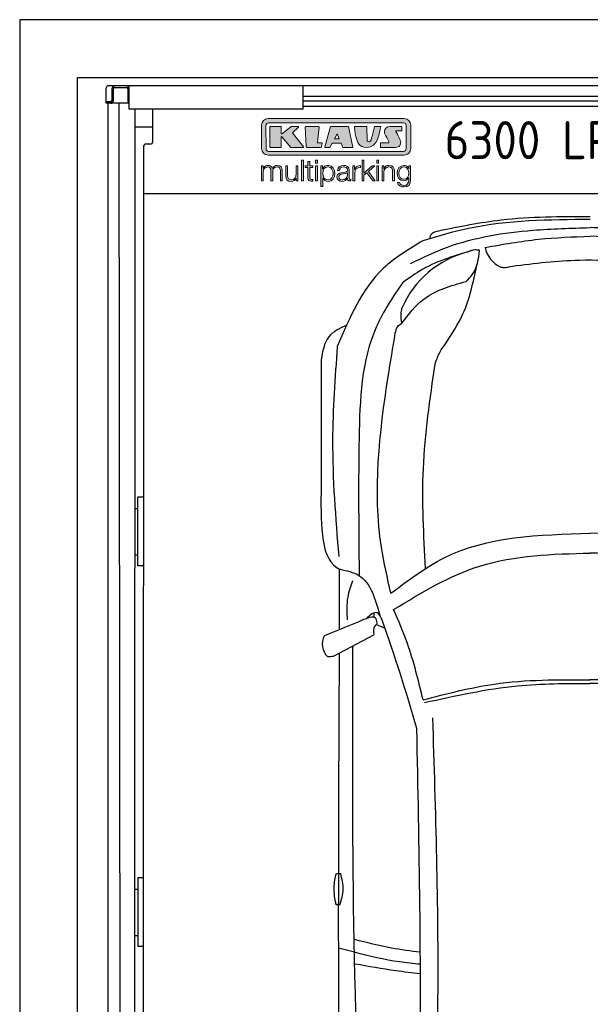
# Model space of a CAD drawing. Header units: millimetres. Extents: x 0 to 9541, y -929 to 5900.
# Tile 2 of 9: x 0 to 1979, y 2486 to 5900. Entities that reach past the tile are written whole.
import ezdxf

# ---------------------------------------------------------------- set-up
doc = ezdxf.new("R2010")
doc.units = ezdxf.units.MM
for name, color, linetype, lineweight in [('car', 10, 'Continuous', 25), ('Gebäude', 7, 'Continuous', 25), ('Logo', 7, 'Continuous', 25), ('Plattform', 7, 'Continuous', 25)]:
    doc.layers.add(name, color=color, linetype=linetype, lineweight=lineweight)
doc.styles.get("Standard").update_dxf_attribs({"font": 'ISOCP.SHX'})

# ---------------------------------------------------------------- blocks, each defined once
blk = doc.blocks.new('Gebäude_GL550_LP270')
at = {"layer": 'Gebäude'}
for p, q in [((6660.2, 6601.3), (-2639.8, 6601.3)), ((-2639.8, 6601.3), (-2639.8, 901.3)), ((-2439.8, 6401.3), (6460.2, 6401.3)), ((-2439.8, 901.3), (-2439.8, 6401.3))]:
    blk.add_line(p, q, dxfattribs=at)
blk = doc.blocks.new('KLAUS')
at = {"layer": 'Logo'}
h = blk.add_hatch(color=8, dxfattribs=at)
h.dxf.hatch_style = 2
edge = h.paths.add_edge_path()
edge.add_spline(control_points=[(3.6, 29.09), (2.88, 29.09), (2.3, 28.51), (2.3, 27.8), (2.3, 27.8), (2.3, 16.11), (2.3, 16.11), (2.3, 15.39), (2.88, 14.81), (3.6, 14.81), (3.6, 14.81), (71.16, 14.81), (71.16, 14.81), (71.88, 14.81), (72.46, 15.39), (72.46, 16.11), (72.46, 16.11), (72.46, 27.8), (72.46, 27.8), (72.46, 28.51), (71.88, 29.09), (71.16, 29.09), (71.16, 29.09), (3.6, 29.09), (3.6, 29.09), (3.6, 29.09), (3.6, 29.09), (3.6, 29.09)], knot_values=[0, 0, 0, 0, 1, 1, 1, 2, 2, 2, 3, 3, 3, 4, 4, 4, 5, 5, 5, 6, 6, 6, 7, 7, 7, 8, 8, 8, 9, 9, 9, 9], degree=3, periodic=0)
edge = h.paths.add_edge_path()
edge.add_spline(control_points=[(3.35, 31.23), (3.35, 31.23), (71.47, 31.23), (71.47, 31.23), (73.26, 31.23), (74.71, 29.77), (74.71, 27.99), (74.71, 27.99), (74.71, 16.17), (74.71, 16.17), (74.71, 14.38), (73.26, 12.93), (71.47, 12.93), (71.47, 12.93), (3.35, 12.93), (3.35, 12.93), (1.56, 12.93), (0.11, 14.38), (0.11, 16.17), (0.11, 16.17), (0.11, 27.99), (0.11, 27.99), (0.11, 29.77), (1.56, 31.23), (3.35, 31.23), (3.35, 31.23), (3.35, 31.23), (3.35, 31.23)], knot_values=[0, 0, 0, 0, 1, 1, 1, 2, 2, 2, 3, 3, 3, 4, 4, 4, 5, 5, 5, 6, 6, 6, 7, 7, 7, 8, 8, 8, 9, 9, 9, 9], degree=3, periodic=0)
h = blk.add_hatch(color=8, dxfattribs=at)
h.dxf.hatch_style = 2
edge = h.paths.add_edge_path()
edge.add_spline(control_points=[(4.5, 27.33), (4.5, 27.33), (9.7, 27.33), (9.7, 27.33), (9.84, 27.33), (9.96, 27.22), (9.96, 27.08), (9.96, 27.08), (9.96, 23.69), (9.96, 23.69), (9.96, 23.69), (9.94, 23.64), (10.04, 23.59), (10.14, 23.53), (10.2, 23.57), (10.2, 23.57), (10.2, 23.57), (10.51, 23.75), (10.51, 23.75), (10.51, 23.75), (14.94, 27.33), (14.94, 27.33), (14.94, 27.33), (18.41, 27.33), (18.41, 27.33), (18.41, 27.33), (18.49, 27.33), (18.56, 27.2), (18.65, 27.04), (18.53, 26.91), (18.53, 26.91), (18.53, 26.91), (15.49, 24.11), (15.49, 24.11), (15.49, 24.11), (21.14, 17.06), (21.14, 17.06), (21.14, 17.06), (21.13, 16.91), (21.13, 16.91), (21.08, 16.84), (20.99, 16.82), (20.99, 16.82), (20.99, 16.82), (14.7, 16.82), (14.7, 16.82), (14.7, 16.82), (10.26, 22.17), (10.26, 22.17), (10.26, 22.17), (10.19, 22.24), (10.08, 22.21), (9.97, 22.18), (9.96, 22.11), (9.96, 22.11), (9.96, 22.11), (9.96, 17.08), (9.96, 17.08), (9.96, 16.94), (9.84, 16.82), (9.7, 16.82), (9.7, 16.82), (4.5, 16.82), (4.5, 16.82), (4.36, 16.82), (4.25, 16.94), (4.25, 17.08), (4.25, 17.08), (4.25, 27.08), (4.25, 27.08), (4.25, 27.22), (4.36, 27.33), (4.5, 27.33), (4.5, 27.33), (4.5, 27.33), (4.5, 27.33)], knot_values=[0, 0, 0, 0, 1, 1, 1, 2, 2, 2, 3, 3, 3, 4, 4, 4, 5, 5, 5, 6, 6, 6, 7, 7, 7, 8, 8, 8, 9, 9, 9, 10, 10, 10, 11, 11, 11, 12, 12, 12, 13, 13, 13, 14, 14, 14, 15, 15, 15, 16, 16, 16, 17, 17, 17, 18, 18, 18, 19, 19, 19, 20, 20, 20, 21, 21, 21, 22, 22, 22, 23, 23, 23, 24, 24, 24, 25, 25, 25, 25], degree=3, periodic=0)
h = blk.add_hatch(color=8, dxfattribs=at)
h.dxf.hatch_style = 2
h.paths.add_polyline_path([(22.42, 17.06), (21.97, 27.15), (22.24, 27.33), (28.55, 27.33), (28.86, 26.97), (28.01, 19.08), (30.26, 19.07), (30.44, 18.95), (30.08, 16.95), (29.49, 16.82), (22.6, 16.82)])
h = blk.add_hatch(color=8, dxfattribs=at)
h.paths.add_polyline_path([(36.52, 21.01), (38.93, 21.01), (37.87, 23.57)])
h.paths.add_polyline_path([(34.52, 27.33), (43.65, 27.33), (45.76, 16.94), (45.57, 16.82), (40.83, 16.82), (39.89, 18.95), (35.42, 18.95), (34.27, 16.82), (31.78, 16.82), (31.66, 17)])
h = blk.add_hatch(color=8, dxfattribs=at)
h.dxf.hatch_style = 2
edge = h.paths.add_edge_path()
edge.add_spline(control_points=[(52.69, 27.32), (52.69, 27.32), (52.88, 20.14), (52.88, 20.14), (53.01, 19.89), (53.2, 19.77), (53.43, 19.71), (53.91, 19.59), (54.43, 19.57), (54.64, 20.03), (55.23, 21.34), (56.27, 25.45), (56.6, 27.33), (56.6, 27.33), (59.77, 27.33), (59.77, 27.33), (58.77, 23.9), (58.56, 16.82), (52.63, 16.76), (48.72, 16.72), (48.01, 19.35), (47.27, 22.24), (46.89, 23.68), (46.54, 27.33), (46.54, 27.33), (46.54, 27.33), (52.69, 27.32), (52.69, 27.32), (52.69, 27.32), (52.69, 27.32), (52.69, 27.32)], knot_values=[0, 0, 0, 0, 1, 1, 1, 2, 2, 2, 3, 3, 3, 4, 4, 4, 5, 5, 5, 6, 6, 6, 7, 7, 7, 8, 8, 8, 9, 9, 9, 10, 10, 10, 10], degree=3, periodic=0)
h = blk.add_hatch(color=8, dxfattribs=at)
h.dxf.hatch_style = 2
edge = h.paths.add_edge_path()
edge.add_spline(control_points=[(64.46, 27.33), (64.46, 27.33), (70.31, 27.33), (70.31, 27.33), (70.31, 26.52), (70.31, 26.02), (70.31, 25.12), (70.31, 25.12), (67.3, 25.12), (67.3, 25.12), (67.24, 25.04), (67.25, 25.11), (67.25, 24.91), (67.25, 24.88), (69.73, 20.38), (69.73, 19.57), (69.73, 16.4), (67.22, 16.81), (65.9, 16.82), (65.9, 16.82), (59.59, 16.82), (59.59, 16.82), (59.59, 17.76), (59.59, 18.23), (59.59, 19.14), (59.59, 19.14), (63.75, 19.14), (63.75, 19.14), (63.82, 19.22), (63.81, 19.11), (63.81, 19.31), (63.81, 20.32), (61.58, 23.06), (61.58, 24.63), (61.58, 26.33), (62.83, 27.34), (64.46, 27.33), (64.46, 27.33), (64.46, 27.33), (64.46, 27.33)], knot_values=[0, 0, 0, 0, 1, 1, 1, 2, 2, 2, 3, 3, 3, 4, 4, 4, 5, 5, 5, 6, 6, 6, 7, 7, 7, 8, 8, 8, 9, 9, 9, 10, 10, 10, 11, 11, 11, 12, 12, 12, 13, 13, 13, 13], degree=3, periodic=0)
h = blk.add_hatch(color=30, dxfattribs=at)
h.dxf.hatch_style = 2
h.paths.add_polyline_path([(20.07, 0), (20.99, 0), (20.99, 10.45), (20.07, 10.45)])
h = blk.add_hatch(color=30, dxfattribs=at)
h.paths.add_polyline_path([(27.1, 0), (28.03, 0), (28.03, 7.55), (27.1, 7.55)])
h.paths.add_polyline_path([(27.1, 8.98), (28.03, 8.98), (28.03, 10.45), (27.1, 10.45)])
h = blk.add_hatch(color=30, dxfattribs=at)
h.dxf.hatch_style = 2
h.paths.add_polyline_path([(50.4, 0), (51.32, 0), (51.32, 2.87), (52.82, 4.11), (55.8, 0), (56.96, 0), (53.52, 4.76), (56.74, 7.55), (55.51, 7.55), (51.32, 3.89), (51.32, 10.45), (50.4, 10.45)])
h = blk.add_hatch(color=30, dxfattribs=at)
h.paths.add_polyline_path([(57.74, 0), (58.66, 0), (58.66, 7.55), (57.74, 7.55)])
h.paths.add_polyline_path([(57.74, 8.98), (58.66, 8.98), (58.66, 10.45), (57.74, 10.45)])
h = blk.add_hatch(color=30, dxfattribs=at)
h.dxf.hatch_style = 2
edge = h.paths.add_edge_path()
edge.add_spline(control_points=[(0, 0), (0, 0), (0.92, 0), (0.92, 0), (0.92, 0), (0.92, 4.22), (0.92, 4.22), (0.94, 5.8), (1.58, 7), (3.18, 7), (4.35, 7), (4.77, 6.15), (4.76, 5.12), (4.76, 5.12), (4.76, 0), (4.76, 0), (4.76, 0), (5.68, 0), (5.68, 0), (5.68, 0), (5.68, 4.27), (5.68, 4.27), (5.68, 5.68), (6.14, 7), (7.73, 7), (9.05, 7), (9.52, 6.32), (9.52, 5.08), (9.52, 5.08), (9.52, 0), (9.52, 0), (9.52, 0), (10.44, 0), (10.44, 0), (10.44, 0), (10.44, 5.12), (10.44, 5.12), (10.44, 6.91), (9.59, 7.77), (7.94, 7.77), (6.94, 7.77), (5.99, 7.29), (5.54, 6.3), (5.26, 7.29), (4.36, 7.77), (3.37, 7.77), (2.17, 7.77), (1.38, 7.19), (0.89, 6.28), (0.89, 6.28), (0.85, 6.28), (0.85, 6.28), (0.85, 6.28), (0.85, 7.55), (0.85, 7.55), (0.85, 7.55), (0, 7.55), (0, 7.55), (0, 7.55), (0, 0), (0, 0), (0, 0), (0, 0), (0, 0)], knot_values=[0, 0, 0, 0, 1, 1, 1, 2, 2, 2, 3, 3, 3, 4, 4, 4, 5, 5, 5, 6, 6, 6, 7, 7, 7, 8, 8, 8, 9, 9, 9, 10, 10, 10, 11, 11, 11, 12, 12, 12, 13, 13, 13, 14, 14, 14, 15, 15, 15, 16, 16, 16, 17, 17, 17, 18, 18, 18, 19, 19, 19, 20, 20, 20, 21, 21, 21, 21], degree=3, periodic=0)
h = blk.add_hatch(color=30, dxfattribs=at)
h.dxf.hatch_style = 2
edge = h.paths.add_edge_path()
edge.add_spline(control_points=[(18.31, 7.55), (18.31, 7.55), (17.39, 7.55), (17.39, 7.55), (17.39, 7.55), (17.39, 3.59), (17.39, 3.59), (17.39, 2.05), (16.7, 0.56), (15.12, 0.56), (13.66, 0.56), (13.15, 1.27), (13.1, 2.64), (13.1, 2.64), (13.1, 7.55), (13.1, 7.55), (13.1, 7.55), (12.18, 7.55), (12.18, 7.55), (12.18, 7.55), (12.18, 2.65), (12.18, 2.65), (12.18, 0.89), (12.93, -0.22), (14.83, -0.22), (15.96, -0.22), (16.95, 0.35), (17.44, 1.36), (17.44, 1.36), (17.47, 1.36), (17.47, 1.36), (17.47, 1.36), (17.47, 0), (17.47, 0), (17.47, 0), (18.31, 0), (18.31, 0), (18.31, 0), (18.31, 7.55), (18.31, 7.55), (18.31, 7.55), (18.31, 7.55), (18.31, 7.55)], knot_values=[0, 0, 0, 0, 1, 1, 1, 2, 2, 2, 3, 3, 3, 4, 4, 4, 5, 5, 5, 6, 6, 6, 7, 7, 7, 8, 8, 8, 9, 9, 9, 10, 10, 10, 11, 11, 11, 12, 12, 12, 13, 13, 13, 14, 14, 14, 14], degree=3, periodic=0)
h = blk.add_hatch(color=30, dxfattribs=at)
h.dxf.hatch_style = 2
edge = h.paths.add_edge_path()
edge.add_spline(control_points=[(24.22, 9.82), (24.22, 9.82), (23.3, 9.82), (23.3, 9.82), (23.3, 9.82), (23.3, 7.55), (23.3, 7.55), (23.3, 7.55), (21.98, 7.55), (21.98, 7.55), (21.98, 7.55), (21.98, 6.78), (21.98, 6.78), (21.98, 6.78), (23.3, 6.78), (23.3, 6.78), (23.3, 6.78), (23.3, 1.61), (23.3, 1.61), (23.28, 0.32), (23.71, -0.09), (24.94, -0.09), (25.22, -0.09), (25.48, -0.06), (25.76, -0.06), (25.76, -0.06), (25.76, 0.73), (25.76, 0.73), (25.5, 0.7), (25.23, 0.69), (24.97, 0.69), (24.31, 0.73), (24.22, 1.08), (24.22, 1.68), (24.22, 1.68), (24.22, 6.78), (24.22, 6.78), (24.22, 6.78), (25.76, 6.78), (25.76, 6.78), (25.76, 6.78), (25.76, 7.55), (25.76, 7.55), (25.76, 7.55), (24.22, 7.55), (24.22, 7.55), (24.22, 7.55), (24.22, 9.82), (24.22, 9.82), (24.22, 9.82), (24.22, 9.82), (24.22, 9.82)], knot_values=[0, 0, 0, 0, 1, 1, 1, 2, 2, 2, 3, 3, 3, 4, 4, 4, 5, 5, 5, 6, 6, 6, 7, 7, 7, 8, 8, 8, 9, 9, 9, 10, 10, 10, 11, 11, 11, 12, 12, 12, 13, 13, 13, 14, 14, 14, 15, 15, 15, 16, 16, 16, 17, 17, 17, 17], degree=3, periodic=0)
h = blk.add_hatch(color=30, dxfattribs=at)
edge = h.paths.add_edge_path()
edge.add_spline(control_points=[(35.84, 3.78), (35.84, 2.21), (35.12, 0.56), (33.37, 0.56), (31.4, 0.56), (30.72, 2.21), (30.72, 3.78), (30.72, 5.49), (31.33, 7), (33.37, 7), (35.12, 7), (35.84, 5.34), (35.84, 3.78), (35.84, 3.78), (35.84, 3.78), (35.84, 3.78)], knot_values=[0, 0, 0, 0, 1, 1, 1, 2, 2, 2, 3, 3, 3, 4, 4, 4, 5, 5, 5, 5], degree=3, periodic=0)
edge = h.paths.add_edge_path()
edge.add_spline(control_points=[(29.79, -2.8), (29.79, -2.8), (30.72, -2.8), (30.72, -2.8), (30.72, -2.8), (30.72, 1.43), (30.72, 1.43), (30.72, 1.43), (30.74, 1.43), (30.74, 1.43), (31.14, 0.35), (32.24, -0.22), (33.37, -0.22), (35.66, -0.22), (36.76, 1.64), (36.76, 3.78), (36.76, 5.91), (35.66, 7.77), (33.37, 7.77), (32.15, 7.77), (31.1, 7.14), (30.67, 6.12), (30.67, 6.12), (30.64, 6.12), (30.64, 6.12), (30.64, 6.12), (30.64, 7.55), (30.64, 7.55), (30.64, 7.55), (29.79, 7.55), (29.79, 7.55), (29.79, 7.55), (29.79, -2.8), (29.79, -2.8), (29.79, -2.8), (29.79, -2.8), (29.79, -2.8)], knot_values=[0, 0, 0, 0, 1, 1, 1, 2, 2, 2, 3, 3, 3, 4, 4, 4, 5, 5, 5, 6, 6, 6, 7, 7, 7, 8, 8, 8, 9, 9, 9, 10, 10, 10, 11, 11, 11, 12, 12, 12, 12], degree=3, periodic=0)
h = blk.add_hatch(color=30, dxfattribs=at)
edge = h.paths.add_edge_path()
edge.add_spline(control_points=[(43.03, 2.93), (43.04, 1.45), (41.8, 0.56), (40.39, 0.56), (39.53, 0.56), (38.71, 1.13), (38.71, 2.05), (38.71, 3.53), (40.66, 3.51), (42.22, 3.79), (42.47, 3.84), (42.88, 3.91), (43, 4.13), (43, 4.13), (43.03, 4.13), (43.03, 4.13), (43.03, 4.13), (43.03, 2.93), (43.03, 2.93), (43.03, 2.93), (43.03, 2.93), (43.03, 2.93)], knot_values=[0, 0, 0, 0, 1, 1, 1, 2, 2, 2, 3, 3, 3, 4, 4, 4, 5, 5, 5, 6, 6, 6, 7, 7, 7, 7], degree=3, periodic=0)
edge = h.paths.add_edge_path()
edge.add_spline(control_points=[(39.03, 5.24), (39.06, 6.47), (39.91, 7), (41.05, 7), (42.14, 7), (43.03, 6.69), (43.03, 5.45), (43.03, 4.61), (42.6, 4.51), (41.84, 4.42), (39.85, 4.19), (37.79, 4.11), (37.79, 1.99), (37.79, 0.47), (38.93, -0.22), (40.32, -0.22), (41.77, -0.22), (42.43, 0.34), (43.07, 1.32), (43.07, 1.32), (43.1, 1.32), (43.1, 1.32), (43.1, 0.53), (43.25, 0), (44.19, 0), (44.43, 0), (44.58, 0.01), (44.79, 0.06), (44.79, 0.06), (44.79, 0.83), (44.79, 0.83), (44.71, 0.81), (44.6, 0.78), (44.49, 0.78), (44.13, 0.78), (43.95, 0.98), (43.95, 1.33), (43.95, 1.33), (43.95, 5.34), (43.95, 5.34), (43.95, 7.36), (42.5, 7.77), (41.17, 7.77), (39.44, 7.77), (38.2, 7.01), (38.11, 5.24), (38.11, 5.24), (39.03, 5.24), (39.03, 5.24), (39.03, 5.24), (39.03, 5.24), (39.03, 5.24)], knot_values=[0, 0, 0, 0, 1, 1, 1, 2, 2, 2, 3, 3, 3, 4, 4, 4, 5, 5, 5, 6, 6, 6, 7, 7, 7, 8, 8, 8, 9, 9, 9, 10, 10, 10, 11, 11, 11, 12, 12, 12, 13, 13, 13, 14, 14, 14, 15, 15, 15, 16, 16, 16, 17, 17, 17, 17], degree=3, periodic=0)
h = blk.add_hatch(color=30, dxfattribs=at)
h.dxf.hatch_style = 2
edge = h.paths.add_edge_path()
edge.add_spline(control_points=[(45.79, 0), (45.79, 0), (46.71, 0), (46.71, 0), (46.71, 0), (46.71, 4.03), (46.71, 4.03), (46.71, 5.59), (47.85, 6.82), (49.52, 6.73), (49.52, 6.73), (49.52, 7.66), (49.52, 7.66), (48.16, 7.72), (47.14, 7), (46.67, 5.78), (46.67, 5.78), (46.64, 5.78), (46.64, 5.78), (46.64, 5.78), (46.64, 7.55), (46.64, 7.55), (46.64, 7.55), (45.79, 7.55), (45.79, 7.55), (45.79, 7.55), (45.79, 0), (45.79, 0), (45.79, 0), (45.79, 0), (45.79, 0)], knot_values=[0, 0, 0, 0, 1, 1, 1, 2, 2, 2, 3, 3, 3, 4, 4, 4, 5, 5, 5, 6, 6, 6, 7, 7, 7, 8, 8, 8, 9, 9, 9, 10, 10, 10, 10], degree=3, periodic=0)
h = blk.add_hatch(color=30, dxfattribs=at)
h.dxf.hatch_style = 2
edge = h.paths.add_edge_path()
edge.add_spline(control_points=[(60.41, 0), (60.41, 0), (61.33, 0), (61.33, 0), (61.33, 0), (61.33, 4.41), (61.33, 4.41), (61.36, 5.89), (62.24, 7), (63.7, 7), (65.2, 7), (65.62, 6.02), (65.62, 4.71), (65.62, 4.71), (65.62, 0), (65.62, 0), (65.62, 0), (66.54, 0), (66.54, 0), (66.54, 0), (66.54, 4.86), (66.54, 4.86), (66.54, 6.66), (65.9, 7.77), (63.78, 7.77), (62.71, 7.77), (61.7, 7.16), (61.36, 6.25), (61.36, 6.25), (61.33, 6.25), (61.33, 6.25), (61.33, 6.25), (61.33, 7.55), (61.33, 7.55), (61.33, 7.55), (60.41, 7.55), (60.41, 7.55), (60.41, 7.55), (60.41, 0), (60.41, 0), (60.41, 0), (60.41, 0), (60.41, 0)], knot_values=[0, 0, 0, 0, 1, 1, 1, 2, 2, 2, 3, 3, 3, 4, 4, 4, 5, 5, 5, 6, 6, 6, 7, 7, 7, 8, 8, 8, 9, 9, 9, 10, 10, 10, 11, 11, 11, 12, 12, 12, 13, 13, 13, 14, 14, 14, 14], degree=3, periodic=0)
h = blk.add_hatch(color=30, dxfattribs=at)
edge = h.paths.add_edge_path()
edge.add_spline(control_points=[(71.32, 0.86), (69.62, 0.86), (68.83, 2.34), (68.83, 3.86), (68.83, 5.43), (69.56, 7), (71.32, 7), (73.06, 7), (73.75, 5.34), (73.75, 3.86), (73.75, 2.33), (72.91, 0.86), (71.32, 0.86), (71.32, 0.86), (71.32, 0.86), (71.32, 0.86)], knot_values=[0, 0, 0, 0, 1, 1, 1, 2, 2, 2, 3, 3, 3, 4, 4, 4, 5, 5, 5, 5], degree=3, periodic=0)
edge = h.paths.add_edge_path()
edge.add_spline(control_points=[(74.67, 7.55), (74.67, 7.55), (73.75, 7.55), (73.75, 7.55), (73.75, 7.55), (73.75, 6.25), (73.75, 6.25), (73.75, 6.25), (73.72, 6.25), (73.72, 6.25), (73.35, 7.09), (72.41, 7.77), (71.32, 7.77), (69.13, 7.77), (67.9, 6.05), (67.9, 3.97), (67.9, 1.82), (68.9, 0.09), (71.32, 0.09), (72.4, 0.09), (73.29, 0.72), (73.72, 1.64), (73.72, 1.64), (73.75, 1.64), (73.75, 1.64), (73.75, 1.64), (73.75, 0.61), (73.75, 0.61), (73.75, -1.23), (73.01, -2.24), (71.32, -2.24), (70.29, -2.24), (69.31, -1.85), (69.1, -0.73), (69.1, -0.73), (68.18, -0.73), (68.18, -0.73), (68.31, -2.34), (69.81, -3.02), (71.32, -3.02), (73.79, -3.02), (74.65, -1.64), (74.67, 0.61), (74.67, 0.61), (74.67, 7.55), (74.67, 7.55), (74.67, 7.55), (74.67, 7.55), (74.67, 7.55)], knot_values=[0, 0, 0, 0, 1, 1, 1, 2, 2, 2, 3, 3, 3, 4, 4, 4, 5, 5, 5, 6, 6, 6, 7, 7, 7, 8, 8, 8, 9, 9, 9, 10, 10, 10, 11, 11, 11, 12, 12, 12, 13, 13, 13, 14, 14, 14, 15, 15, 15, 16, 16, 16, 16], degree=3, periodic=0)
at = {"layer": 'Logo', "lineweight": 0}
for points in [[(22.42, 17.06), (21.97, 27.15), (22.24, 27.33), (28.55, 27.33), (28.86, 26.97), (28.01, 19.08), (30.26, 19.07), (30.44, 18.95), (30.08, 16.95), (29.49, 16.82), (22.6, 16.82), (22.42, 17.06), (22.42, 17.06)], [(34.52, 27.33), (43.65, 27.33), (45.76, 16.94), (45.57, 16.82), (40.83, 16.82), (39.89, 18.95), (35.42, 18.95), (34.27, 16.82), (31.78, 16.82), (31.66, 17), (34.52, 27.33), (34.52, 27.33)], [(36.52, 21.01), (38.93, 21.01), (37.87, 23.57), (36.52, 21.01), (36.52, 21.01)], [(20.07, 0), (20.99, 0), (20.99, 10.45), (20.07, 10.45), (20.07, 0), (20.07, 0)], [(27.1, 8.98), (28.03, 8.98), (28.03, 10.45), (27.1, 10.45), (27.1, 8.98), (27.1, 8.98)], [(50.4, 0), (51.32, 0), (51.32, 2.87), (52.82, 4.11), (55.8, 0), (56.96, 0), (53.52, 4.76), (56.74, 7.55), (55.51, 7.55), (51.32, 3.89), (51.32, 10.45), (50.4, 10.45), (50.4, 0), (50.4, 0)], [(57.74, 8.98), (58.66, 8.98), (58.66, 10.45), (57.74, 10.45), (57.74, 8.98), (57.74, 8.98)], [(27.1, 0), (28.03, 0), (28.03, 7.55), (27.1, 7.55), (27.1, 0), (27.1, 0)], [(57.74, 0), (58.66, 0), (58.66, 7.55), (57.74, 7.55), (57.74, 0), (57.74, 0)]]:
    blk.add_lwpolyline(points, dxfattribs=at)
for points, knots in [([(3.35, 31.23), (3.35, 31.23), (71.47, 31.23), (71.47, 31.23), (73.26, 31.23), (74.71, 29.77), (74.71, 27.99), (74.71, 27.99), (74.71, 16.17), (74.71, 16.17), (74.71, 14.38), (73.26, 12.93), (71.47, 12.93), (71.47, 12.93), (3.35, 12.93), (3.35, 12.93), (1.56, 12.93), (0.11, 14.38), (0.11, 16.17), (0.11, 16.17), (0.11, 27.99), (0.11, 27.99), (0.11, 29.77), (1.56, 31.23), (3.35, 31.23), (3.35, 31.23), (3.35, 31.23), (3.35, 31.23)], [0, 0, 0, 0, 1, 1, 1, 2, 2, 2, 3, 3, 3, 4, 4, 4, 5, 5, 5, 6, 6, 6, 7, 7, 7, 8, 8, 8, 9, 9, 9, 9]), ([(3.6, 29.09), (2.88, 29.09), (2.3, 28.51), (2.3, 27.8), (2.3, 27.8), (2.3, 16.11), (2.3, 16.11), (2.3, 15.39), (2.88, 14.81), (3.6, 14.81), (3.6, 14.81), (71.16, 14.81), (71.16, 14.81), (71.88, 14.81), (72.46, 15.39), (72.46, 16.11), (72.46, 16.11), (72.46, 27.8), (72.46, 27.8), (72.46, 28.51), (71.88, 29.09), (71.16, 29.09), (71.16, 29.09), (3.6, 29.09), (3.6, 29.09), (3.6, 29.09), (3.6, 29.09), (3.6, 29.09)], [0, 0, 0, 0, 1, 1, 1, 2, 2, 2, 3, 3, 3, 4, 4, 4, 5, 5, 5, 6, 6, 6, 7, 7, 7, 8, 8, 8, 9, 9, 9, 9]), ([(4.5, 27.33), (4.5, 27.33), (9.7, 27.33), (9.7, 27.33), (9.84, 27.33), (9.96, 27.22), (9.96, 27.08), (9.96, 27.08), (9.96, 23.69), (9.96, 23.69), (9.96, 23.69), (9.94, 23.64), (10.04, 23.59), (10.14, 23.53), (10.2, 23.57), (10.2, 23.57), (10.2, 23.57), (10.51, 23.75), (10.51, 23.75), (10.51, 23.75), (14.94, 27.33), (14.94, 27.33), (14.94, 27.33), (18.41, 27.33), (18.41, 27.33), (18.41, 27.33), (18.49, 27.33), (18.56, 27.2), (18.65, 27.04), (18.53, 26.91), (18.53, 26.91), (18.53, 26.91), (15.49, 24.11), (15.49, 24.11), (15.49, 24.11), (21.14, 17.06), (21.14, 17.06), (21.14, 17.06), (21.13, 16.91), (21.13, 16.91), (21.08, 16.84), (20.99, 16.82), (20.99, 16.82), (20.99, 16.82), (14.7, 16.82), (14.7, 16.82), (14.7, 16.82), (10.26, 22.17), (10.26, 22.17), (10.26, 22.17), (10.19, 22.24), (10.08, 22.21), (9.97, 22.18), (9.96, 22.11), (9.96, 22.11), (9.96, 22.11), (9.96, 17.08), (9.96, 17.08), (9.96, 16.94), (9.84, 16.82), (9.7, 16.82), (9.7, 16.82), (4.5, 16.82), (4.5, 16.82), (4.36, 16.82), (4.25, 16.94), (4.25, 17.08), (4.25, 17.08), (4.25, 27.08), (4.25, 27.08), (4.25, 27.22), (4.36, 27.33), (4.5, 27.33), (4.5, 27.33), (4.5, 27.33), (4.5, 27.33)], [0, 0, 0, 0, 1, 1, 1, 2, 2, 2, 3, 3, 3, 4, 4, 4, 5, 5, 5, 6, 6, 6, 7, 7, 7, 8, 8, 8, 9, 9, 9, 10, 10, 10, 11, 11, 11, 12, 12, 12, 13, 13, 13, 14, 14, 14, 15, 15, 15, 16, 16, 16, 17, 17, 17, 18, 18, 18, 19, 19, 19, 20, 20, 20, 21, 21, 21, 22, 22, 22, 23, 23, 23, 24, 24, 24, 25, 25, 25, 25]), ([(52.69, 27.32), (52.69, 27.32), (52.88, 20.14), (52.88, 20.14), (53.01, 19.89), (53.2, 19.77), (53.43, 19.71), (53.91, 19.59), (54.43, 19.57), (54.64, 20.03), (55.23, 21.34), (56.27, 25.45), (56.6, 27.33), (56.6, 27.33), (59.77, 27.33), (59.77, 27.33), (58.77, 23.9), (58.56, 16.82), (52.63, 16.76), (48.72, 16.72), (48.01, 19.35), (47.27, 22.24), (46.89, 23.68), (46.54, 27.33), (46.54, 27.33), (46.54, 27.33), (52.69, 27.32), (52.69, 27.32), (52.69, 27.32), (52.69, 27.32), (52.69, 27.32)], [0, 0, 0, 0, 1, 1, 1, 2, 2, 2, 3, 3, 3, 4, 4, 4, 5, 5, 5, 6, 6, 6, 7, 7, 7, 8, 8, 8, 9, 9, 9, 10, 10, 10, 10]), ([(64.46, 27.33), (64.46, 27.33), (70.31, 27.33), (70.31, 27.33), (70.31, 26.52), (70.31, 26.02), (70.31, 25.12), (70.31, 25.12), (67.3, 25.12), (67.3, 25.12), (67.24, 25.04), (67.25, 25.11), (67.25, 24.91), (67.25, 24.88), (69.73, 20.38), (69.73, 19.57), (69.73, 16.4), (67.22, 16.81), (65.9, 16.82), (65.9, 16.82), (59.59, 16.82), (59.59, 16.82), (59.59, 17.76), (59.59, 18.23), (59.59, 19.14), (59.59, 19.14), (63.75, 19.14), (63.75, 19.14), (63.82, 19.22), (63.81, 19.11), (63.81, 19.31), (63.81, 20.32), (61.58, 23.06), (61.58, 24.63), (61.58, 26.33), (62.83, 27.34), (64.46, 27.33), (64.46, 27.33), (64.46, 27.33), (64.46, 27.33)], [0, 0, 0, 0, 1, 1, 1, 2, 2, 2, 3, 3, 3, 4, 4, 4, 5, 5, 5, 6, 6, 6, 7, 7, 7, 8, 8, 8, 9, 9, 9, 10, 10, 10, 11, 11, 11, 12, 12, 12, 13, 13, 13, 13]), ([(0, 0), (0, 0), (0.92, 0), (0.92, 0), (0.92, 0), (0.92, 4.22), (0.92, 4.22), (0.94, 5.8), (1.58, 7), (3.18, 7), (4.35, 7), (4.77, 6.15), (4.76, 5.12), (4.76, 5.12), (4.76, 0), (4.76, 0), (4.76, 0), (5.68, 0), (5.68, 0), (5.68, 0), (5.68, 4.27), (5.68, 4.27), (5.68, 5.68), (6.14, 7), (7.73, 7), (9.05, 7), (9.52, 6.32), (9.52, 5.08), (9.52, 5.08), (9.52, 0), (9.52, 0), (9.52, 0), (10.44, 0), (10.44, 0), (10.44, 0), (10.44, 5.12), (10.44, 5.12), (10.44, 6.91), (9.59, 7.77), (7.94, 7.77), (6.94, 7.77), (5.99, 7.29), (5.54, 6.3), (5.26, 7.29), (4.36, 7.77), (3.37, 7.77), (2.17, 7.77), (1.38, 7.19), (0.89, 6.28), (0.89, 6.28), (0.85, 6.28), (0.85, 6.28), (0.85, 6.28), (0.85, 7.55), (0.85, 7.55), (0.85, 7.55), (0, 7.55), (0, 7.55), (0, 7.55), (0, 0), (0, 0), (0, 0), (0, 0), (0, 0)], [0, 0, 0, 0, 1, 1, 1, 2, 2, 2, 3, 3, 3, 4, 4, 4, 5, 5, 5, 6, 6, 6, 7, 7, 7, 8, 8, 8, 9, 9, 9, 10, 10, 10, 11, 11, 11, 12, 12, 12, 13, 13, 13, 14, 14, 14, 15, 15, 15, 16, 16, 16, 17, 17, 17, 18, 18, 18, 19, 19, 19, 20, 20, 20, 21, 21, 21, 21]), ([(18.31, 7.55), (18.31, 7.55), (17.39, 7.55), (17.39, 7.55), (17.39, 7.55), (17.39, 3.59), (17.39, 3.59), (17.39, 2.05), (16.7, 0.56), (15.12, 0.56), (13.66, 0.56), (13.15, 1.27), (13.1, 2.64), (13.1, 2.64), (13.1, 7.55), (13.1, 7.55), (13.1, 7.55), (12.18, 7.55), (12.18, 7.55), (12.18, 7.55), (12.18, 2.65), (12.18, 2.65), (12.18, 0.89), (12.93, -0.22), (14.83, -0.22), (15.96, -0.22), (16.95, 0.35), (17.44, 1.36), (17.44, 1.36), (17.47, 1.36), (17.47, 1.36), (17.47, 1.36), (17.47, 0), (17.47, 0), (17.47, 0), (18.31, 0), (18.31, 0), (18.31, 0), (18.31, 7.55), (18.31, 7.55), (18.31, 7.55), (18.31, 7.55), (18.31, 7.55)], [0, 0, 0, 0, 1, 1, 1, 2, 2, 2, 3, 3, 3, 4, 4, 4, 5, 5, 5, 6, 6, 6, 7, 7, 7, 8, 8, 8, 9, 9, 9, 10, 10, 10, 11, 11, 11, 12, 12, 12, 13, 13, 13, 14, 14, 14, 14]), ([(24.22, 9.82), (24.22, 9.82), (23.3, 9.82), (23.3, 9.82), (23.3, 9.82), (23.3, 7.55), (23.3, 7.55), (23.3, 7.55), (21.98, 7.55), (21.98, 7.55), (21.98, 7.55), (21.98, 6.78), (21.98, 6.78), (21.98, 6.78), (23.3, 6.78), (23.3, 6.78), (23.3, 6.78), (23.3, 1.61), (23.3, 1.61), (23.28, 0.32), (23.71, -0.09), (24.94, -0.09), (25.22, -0.09), (25.48, -0.06), (25.76, -0.06), (25.76, -0.06), (25.76, 0.73), (25.76, 0.73), (25.5, 0.7), (25.23, 0.69), (24.97, 0.69), (24.31, 0.73), (24.22, 1.08), (24.22, 1.68), (24.22, 1.68), (24.22, 6.78), (24.22, 6.78), (24.22, 6.78), (25.76, 6.78), (25.76, 6.78), (25.76, 6.78), (25.76, 7.55), (25.76, 7.55), (25.76, 7.55), (24.22, 7.55), (24.22, 7.55), (24.22, 7.55), (24.22, 9.82), (24.22, 9.82), (24.22, 9.82), (24.22, 9.82), (24.22, 9.82)], [0, 0, 0, 0, 1, 1, 1, 2, 2, 2, 3, 3, 3, 4, 4, 4, 5, 5, 5, 6, 6, 6, 7, 7, 7, 8, 8, 8, 9, 9, 9, 10, 10, 10, 11, 11, 11, 12, 12, 12, 13, 13, 13, 14, 14, 14, 15, 15, 15, 16, 16, 16, 17, 17, 17, 17]), ([(29.79, -2.8), (29.79, -2.8), (30.72, -2.8), (30.72, -2.8), (30.72, -2.8), (30.72, 1.43), (30.72, 1.43), (30.72, 1.43), (30.74, 1.43), (30.74, 1.43), (31.14, 0.35), (32.24, -0.22), (33.37, -0.22), (35.66, -0.22), (36.76, 1.64), (36.76, 3.78), (36.76, 5.91), (35.66, 7.77), (33.37, 7.77), (32.15, 7.77), (31.1, 7.14), (30.67, 6.12), (30.67, 6.12), (30.64, 6.12), (30.64, 6.12), (30.64, 6.12), (30.64, 7.55), (30.64, 7.55), (30.64, 7.55), (29.79, 7.55), (29.79, 7.55), (29.79, 7.55), (29.79, -2.8), (29.79, -2.8), (29.79, -2.8), (29.79, -2.8), (29.79, -2.8)], [0, 0, 0, 0, 1, 1, 1, 2, 2, 2, 3, 3, 3, 4, 4, 4, 5, 5, 5, 6, 6, 6, 7, 7, 7, 8, 8, 8, 9, 9, 9, 10, 10, 10, 11, 11, 11, 12, 12, 12, 12]), ([(35.84, 3.78), (35.84, 2.21), (35.12, 0.56), (33.37, 0.56), (31.4, 0.56), (30.72, 2.21), (30.72, 3.78), (30.72, 5.49), (31.33, 7), (33.37, 7), (35.12, 7), (35.84, 5.34), (35.84, 3.78), (35.84, 3.78), (35.84, 3.78), (35.84, 3.78)], [0, 0, 0, 0, 1, 1, 1, 2, 2, 2, 3, 3, 3, 4, 4, 4, 5, 5, 5, 5]), ([(39.03, 5.24), (39.06, 6.47), (39.91, 7), (41.05, 7), (42.14, 7), (43.03, 6.69), (43.03, 5.45), (43.03, 4.61), (42.6, 4.51), (41.84, 4.42), (39.85, 4.19), (37.79, 4.11), (37.79, 1.99), (37.79, 0.47), (38.93, -0.22), (40.32, -0.22), (41.77, -0.22), (42.43, 0.34), (43.07, 1.32), (43.07, 1.32), (43.1, 1.32), (43.1, 1.32), (43.1, 0.53), (43.25, 0), (44.19, 0), (44.43, 0), (44.58, 0.01), (44.79, 0.06), (44.79, 0.06), (44.79, 0.83), (44.79, 0.83), (44.71, 0.81), (44.6, 0.78), (44.49, 0.78), (44.13, 0.78), (43.95, 0.98), (43.95, 1.33), (43.95, 1.33), (43.95, 5.34), (43.95, 5.34), (43.95, 7.36), (42.5, 7.77), (41.17, 7.77), (39.44, 7.77), (38.2, 7.01), (38.11, 5.24), (38.11, 5.24), (39.03, 5.24), (39.03, 5.24), (39.03, 5.24), (39.03, 5.24), (39.03, 5.24)], [0, 0, 0, 0, 1, 1, 1, 2, 2, 2, 3, 3, 3, 4, 4, 4, 5, 5, 5, 6, 6, 6, 7, 7, 7, 8, 8, 8, 9, 9, 9, 10, 10, 10, 11, 11, 11, 12, 12, 12, 13, 13, 13, 14, 14, 14, 15, 15, 15, 16, 16, 16, 17, 17, 17, 17]), ([(45.79, 0), (45.79, 0), (46.71, 0), (46.71, 0), (46.71, 0), (46.71, 4.03), (46.71, 4.03), (46.71, 5.59), (47.85, 6.82), (49.52, 6.73), (49.52, 6.73), (49.52, 7.66), (49.52, 7.66), (48.16, 7.72), (47.14, 7), (46.67, 5.78), (46.67, 5.78), (46.64, 5.78), (46.64, 5.78), (46.64, 5.78), (46.64, 7.55), (46.64, 7.55), (46.64, 7.55), (45.79, 7.55), (45.79, 7.55), (45.79, 7.55), (45.79, 0), (45.79, 0), (45.79, 0), (45.79, 0), (45.79, 0)], [0, 0, 0, 0, 1, 1, 1, 2, 2, 2, 3, 3, 3, 4, 4, 4, 5, 5, 5, 6, 6, 6, 7, 7, 7, 8, 8, 8, 9, 9, 9, 10, 10, 10, 10]), ([(60.41, 0), (60.41, 0), (61.33, 0), (61.33, 0), (61.33, 0), (61.33, 4.41), (61.33, 4.41), (61.36, 5.89), (62.24, 7), (63.7, 7), (65.2, 7), (65.62, 6.02), (65.62, 4.71), (65.62, 4.71), (65.62, 0), (65.62, 0), (65.62, 0), (66.54, 0), (66.54, 0), (66.54, 0), (66.54, 4.86), (66.54, 4.86), (66.54, 6.66), (65.9, 7.77), (63.78, 7.77), (62.71, 7.77), (61.7, 7.16), (61.36, 6.25), (61.36, 6.25), (61.33, 6.25), (61.33, 6.25), (61.33, 6.25), (61.33, 7.55), (61.33, 7.55), (61.33, 7.55), (60.41, 7.55), (60.41, 7.55), (60.41, 7.55), (60.41, 0), (60.41, 0), (60.41, 0), (60.41, 0), (60.41, 0)], [0, 0, 0, 0, 1, 1, 1, 2, 2, 2, 3, 3, 3, 4, 4, 4, 5, 5, 5, 6, 6, 6, 7, 7, 7, 8, 8, 8, 9, 9, 9, 10, 10, 10, 11, 11, 11, 12, 12, 12, 13, 13, 13, 14, 14, 14, 14]), ([(74.67, 7.55), (74.67, 7.55), (73.75, 7.55), (73.75, 7.55), (73.75, 7.55), (73.75, 6.25), (73.75, 6.25), (73.75, 6.25), (73.72, 6.25), (73.72, 6.25), (73.35, 7.09), (72.41, 7.77), (71.32, 7.77), (69.13, 7.77), (67.9, 6.05), (67.9, 3.97), (67.9, 1.82), (68.9, 0.09), (71.32, 0.09), (72.4, 0.09), (73.29, 0.72), (73.72, 1.64), (73.72, 1.64), (73.75, 1.64), (73.75, 1.64), (73.75, 1.64), (73.75, 0.61), (73.75, 0.61), (73.75, -1.23), (73.01, -2.24), (71.32, -2.24), (70.29, -2.24), (69.31, -1.85), (69.1, -0.73), (69.1, -0.73), (68.18, -0.73), (68.18, -0.73), (68.31, -2.34), (69.81, -3.02), (71.32, -3.02), (73.79, -3.02), (74.65, -1.64), (74.67, 0.61), (74.67, 0.61), (74.67, 7.55), (74.67, 7.55), (74.67, 7.55), (74.67, 7.55), (74.67, 7.55)], [0, 0, 0, 0, 1, 1, 1, 2, 2, 2, 3, 3, 3, 4, 4, 4, 5, 5, 5, 6, 6, 6, 7, 7, 7, 8, 8, 8, 9, 9, 9, 10, 10, 10, 11, 11, 11, 12, 12, 12, 13, 13, 13, 14, 14, 14, 15, 15, 15, 16, 16, 16, 16]), ([(71.32, 0.86), (69.62, 0.86), (68.83, 2.34), (68.83, 3.86), (68.83, 5.43), (69.56, 7), (71.32, 7), (73.06, 7), (73.75, 5.34), (73.75, 3.86), (73.75, 2.33), (72.91, 0.86), (71.32, 0.86), (71.32, 0.86), (71.32, 0.86), (71.32, 0.86)], [0, 0, 0, 0, 1, 1, 1, 2, 2, 2, 3, 3, 3, 4, 4, 4, 5, 5, 5, 5]), ([(43.03, 2.93), (43.04, 1.45), (41.8, 0.56), (40.39, 0.56), (39.53, 0.56), (38.71, 1.13), (38.71, 2.05), (38.71, 3.53), (40.66, 3.51), (42.22, 3.79), (42.47, 3.84), (42.88, 3.91), (43, 4.13), (43, 4.13), (43.03, 4.13), (43.03, 4.13), (43.03, 4.13), (43.03, 2.93), (43.03, 2.93), (43.03, 2.93), (43.03, 2.93), (43.03, 2.93)], [0, 0, 0, 0, 1, 1, 1, 2, 2, 2, 3, 3, 3, 4, 4, 4, 5, 5, 5, 6, 6, 6, 7, 7, 7, 7])]:
    blk.add_open_spline(points, degree=3, knots=knots, dxfattribs=at)
blk = doc.blocks.new('6300_LP270_GL550')
blk.add_line((3280, 5590.1), (3280, 5670.1))
at = {"layer": 'Plattform'}
for p, q in [((3280, 5670.1), (3206, 5670.1)), ((6030, 5670.1), (3280, 5670.1)), ((3882.4, 5670.1), (3882.4, 5590.1)), ((3200, 5610.1), (3200, 5664.1)), ((3220, 5660.1), (3220, 5620.1)), ((3225, 5620.1), (3225, 5660.1)), ((3230, 5665.1), (3270, 5665.1)), ((3275, 5660.1), (3275, 5620.1)), ((6020, 5634.8), (3882.4, 5633.5)), ((3215, 5615.1), (3200, 5615.1)), ((3280, 5610.1), (3200, 5610.1)), ((3206.9, 360.1), (3206.9, 5610.1)), ((3249.9, 360.1), (3244.9, 5610.1)), ((3882.4, 5619), (6015, 5619)), ((3882.4, 5590.1), (3280, 5590.1)), ((3299.6, 350.1), (3300, 5590.1)), ((3361, 5590.1), (3360.9, 5475.6)), ((5939, 5599.5), (3882.4, 5599.5)), ((3361, 5527.5), (3300, 5527.5)), ((3329, 564.5), (3331, 5463.9)), ((3337, 5469.2), (3355.2, 5469.2)), ((5969, 5296.2), (3330.9, 5296.2)), ((3310, 4243.9), (3310, 4243.9)), ((3330.5, 4243.9), (3310, 4243.9)), ((3310, 4005.6), (3310, 4243.9)), ((3300, 4204.9), (3310, 4204.9)), ((3300, 4044.1), (3310, 4044.1)), ((3330.4, 4005.6), (3310, 4005.6)), ((3310, 2924), (3310, 2685.6)), ((3329, 2924), (3310, 2924)), ((3210.5, 2897.4), (3210.5, 2897.6)), ((3300, 2885), (3310, 2885)), ((3300, 2724.2), (3310, 2724.2)), ((3329.9, 2685.6), (3310, 2685.6))]:
    blk.add_line(p, q, dxfattribs=at)
for centre, radius, start, end in [((3206, 5664.1), 6, 90, 180), ((3230, 5660.1), 10, 90, 180), ((3270, 5660.1), 10, 2.0174, 90), ((3230, 5660.1), 5, 90, 180), ((3270, 5660.1), 5, 0, 90), ((3215, 5620.1), 5, 270, 0), ((3215, 5620.1), 10, 270, 0), ((3285, 5620.1), 10, 180, 239.959), ((3355, 5475.2), 5.99, 272.397, 3.6906)]:
    blk.add_arc(centre, radius, start, end, dxfattribs=at)
blk.add_ellipse((3337, 5463.2), major_axis=(-6, 0), ratio=0.999962, start_param=4.712389, end_param=6.283185, dxfattribs=at)
at = {"xscale": 6.929133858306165, "yscale": 6.929133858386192, "zscale": 6.929133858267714, "rotation": 0.011070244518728}
blk.add_blockref('KLAUS', (3738.2, 5340.7), dxfattribs=at)
blk.add_text('6300 LP270', height=132).set_placement((4373.5, 5416.3))
blk = doc.blocks.new('Car LP')
at = {"layer": 'car'}
for p, q in [((-799.9, 3388.3), (-799, 3346.2)), ((-867.3, 3161.7), (-867.1, 3369.1)), ((-747.5, 3202.2), (-747.9, 3217)), ((-740.3, 3176.7), (-711.4, 3165.6)), ((-888, 3067.7), (-748, 3140.9)), ((-815.9, 2040.3), (-871.6, 2054.3))]:
    blk.add_line(p, q, dxfattribs=at)
for points in [[(-878.5, 2313.7), (-863.5, 2313.7)], [(-866.1, 2205.1), (-879.1, 2205.1)]]:
    blk.add_lwpolyline(points, dxfattribs=at)
for centre, radius, start, end in [((-269.3, 4503.1), 95, 191.2232, 245.9025), ((-339.3, 4140), 339.4, 104.3954, 156.6854), ((-6558.1, 1113.7), 6197.2, 15.94535, 19.59622), ((-869.1, 3108.9), 58.5, 150.8177, 226.898), ((-902.4, 3121.5), 55.6, 263.2347, 285.0896)]:
    blk.add_arc(centre, radius, start, end, dxfattribs=at)
for points, knots in [([(1.7, 4581.6), (-140.6, 4580.4), (-337.8, 4578.8), (-525.9, 4523.5), (-578.2, 4508.1)], [0, 0, 0, 0, 423.492842, 586.583376, 586.583376, 586.583376, 586.583376]), ([(-524.1, 4542.4), (-451.9, 4557.1), (-278.7, 4592.3), (-101.8, 4592), (1.5, 4591.7)], [0, 0, 0, 0, 220.289453, 529.069984, 529.069984, 529.069984, 529.069984]), ([(-620.9, 4429), (-578.7, 4449.3), (-445.7, 4513.1), (-230.9, 4546.6), (-64.4, 4551.4), (1.8, 4553.3)], [0, 0, 0, 0, 139.94864, 441.700756, 640.652122, 640.652122, 640.652122, 640.652122]), ([(-552.3, 4515.7), (-552.6, 4519), (-553.9, 4533.9), (-537.1, 4538.7), (-524.1, 4542.4)], [0, 0, 0, 0, 9.435567, 42.507293, 42.507293, 42.507293, 42.507293]), ([(624.7, 4428.5), (582.5, 4448.8), (449.5, 4512.8), (234.8, 4546.4), (68.2, 4551.3), (2, 4553.3)], [0, 0, 0, 0, 139.94864, 441.700756, 640.652122, 640.652122, 640.652122, 640.652122]), ([(-578.2, 4508.1), (-627.1, 4478.6), (-767.3, 4394.4), (-832.6, 4241), (-875.1, 4141.2)], [0, 0, 0, 0, 168.365537, 481.902364, 481.902364, 481.902364, 481.902364]), ([(-362.5, 4484.6), (-300.8, 4495.5), (-180.3, 4516.9), (-58, 4521.3), (1.8, 4523.5)], [0, 0, 0, 0, 187.526256, 366.76554, 366.76554, 366.76554, 366.76554]), ([(366.3, 4484.3), (304.7, 4495.3), (184.1, 4516.7), (61.8, 4521.3), (2, 4523.5)], [0, 0, 0, 0, 187.526256, 366.76554, 366.76554, 366.76554, 366.76554]), ([(-404, 4475), (-464.3, 4457.3), (-552, 4431.4), (-626, 4378.8), (-649.1, 4362.3)], [0, 0, 0, 0, 186.522722, 271.227686, 271.227686, 271.227686, 271.227686]), ([(-428.8, 4366.9), (-420.6, 4374.8), (-391.1, 4402.9), (-385.7, 4444.6), (-381.9, 4474.8)], [0, 0, 0, 0, 33.431605, 120.169321, 120.169321, 120.169321, 120.169321]), ([(-381.9, 4474.8), (-386.6, 4475.4), (-400.9, 4477.4), (-414.5, 4472.2), (-423.7, 4468.7)], [0, 0, 0, 0, 14.118333, 42.779436, 42.779436, 42.779436, 42.779436]), ([(-268.2, 4420.2), (-190.8, 4429.6), (-2.3, 4452.4), (186.7, 4431.2), (298, 4418.7)], [0, 0, 0, 0, 233.394315, 567.891299, 567.891299, 567.891299, 567.891299]), ([(-500.3, 4150.4), (-478.2, 4184.1), (-424, 4266.9), (-403.7, 4364.2), (-391.6, 4421.8)], [0, 0, 0, 0, 120.003178, 294.571312, 294.571312, 294.571312, 294.571312]), ([(-308.1, 4416.4), (-305.4, 4415.9), (-292.1, 4413.5), (-278.8, 4417.3), (-268.2, 4420.2)], [0, 0, 0, 0, 8.160793, 40.335733, 40.335733, 40.335733, 40.335733]), ([(-649.1, 4362.3), (-682.5, 4312.9), (-789.7, 4154.1), (-803.3, 3804.9), (-801.1, 3532), (-799.9, 3388.3)], [0, 0, 0, 0, 177.04348, 568.390213, 1003.585748, 1003.585748, 1003.585748, 1003.585748]), ([(-651.5, 4221.5), (-628, 4252.4), (-571.7, 4326.2), (-481.4, 4351.9), (-428.8, 4366.9)], [0, 0, 0, 0, 113.654972, 272.306786, 272.306786, 272.306786, 272.306786]), ([(-651.5, 4221.5), (-653.1, 4232.3), (-655.6, 4250), (-652.3, 4267.5), (-651, 4274.3)], [0, 0, 0, 0, 32.388359, 53.078266, 53.078266, 53.078266, 53.078266]), ([(-843.1, 4214.8), (-866.8, 4203.8), (-917.4, 4180.2), (-926.3, 4124.4), (-931.1, 4094.8)], [0, 0, 0, 0, 73.771899, 157.828935, 157.828935, 157.828935, 157.828935]), ([(-674, 4186.8), (-672.4, 4195.5), (-669.6, 4210.5), (-656.9, 4218.3), (-651.5, 4221.5)], [0, 0, 0, 0, 25.07844, 43.102018, 43.102018, 43.102018, 43.102018]), ([(-689.1, 3285.2), (-701.5, 3338.3), (-758.6, 3584.4), (-723.3, 3893), (-682.3, 4137.2), (-674, 4186.8)], [0, 0, 0, 0, 163.260571, 756.222817, 907.439026, 907.439026, 907.439026, 907.439026]), ([(-875.1, 4141.2), (-883.1, 4032.7), (-900.9, 3789.9), (-881.2, 3547), (-870.3, 3412.6)], [0, 0, 0, 0, 325.755723, 729.521316, 729.521316, 729.521316, 729.521316]), ([(-536, 4080.4), (-531, 4095), (-522.4, 4120.1), (-506.8, 4141.4), (-500.3, 4150.4)], [0, 0, 0, 0, 45.789849, 78.965923, 78.965923, 78.965923, 78.965923]), ([(-569.4, 3371.2), (-575.5, 3486.7), (-588.2, 3724.2), (-553.7, 3959.5), (-536, 4080.4)], [0, 0, 0, 0, 346.026428, 711.531473, 711.531473, 711.531473, 711.531473]), ([(-689.1, 3285.2), (-629.3, 3330.6), (-431.1, 3481.1), (-176.1, 3488.3), (2, 3493.4)], [0, 0, 0, 0, 221.980537, 735.54049, 735.54049, 735.54049, 735.54049]), ([(691.9, 3284.6), (632.1, 3330.1), (434, 3480.7), (179, 3488.2), (1, 3493.4)], [0, 0, 0, 0, 221.980537, 735.54049, 735.54049, 735.54049, 735.54049]), ([(-680.2, 3228.8), (-582.9, 3287.8), (-374, 3414.7), (-128.9, 3421.3), (2, 3424.8)], [0, 0, 0, 0, 335.657873, 720.766586, 720.766586, 720.766586, 720.766586]), ([(682.9, 3228.2), (585.7, 3287.3), (376.9, 3414.4), (131.8, 3421.1), (0.9, 3424.8)], [0, 0, 0, 0, 335.657873, 720.766586, 720.766586, 720.766586, 720.766586]), ([(-867.1, 3369.1), (-866.9, 3369), (-866.3, 3368.9), (-865.6, 3368.8), (-865.3, 3368.8)], [0, 0, 0, 0, 0.715794, 1.895844, 1.895844, 1.895844, 1.895844]), ([(-865.3, 3368.8), (-842.2, 3363.6), (-765.8, 3346.5), (-743.5, 3265.5), (-727.9, 3209)], [0, 0, 0, 0, 67.724235, 224.331628, 224.331628, 224.331628, 224.331628]), ([(-822, 3328.7), (-828.9, 3310.1), (-844.9, 3266.3), (-842.1, 3219.6), (-840.5, 3192.9)], [0, 0, 0, 0, 59.065939, 138.389817, 138.389817, 138.389817, 138.389817]), ([(-719.8, 3192.2), (-724.7, 3203.3), (-736.7, 3230.6), (-761.1, 3209.5), (-775.6, 3196.9)], [0, 0, 0, 0, 30.332599, 74.48481, 74.48481, 74.48481, 74.48481]), ([(-577.9, 2915.4), (-593.6, 2981.5), (-619.1, 3088.9), (-663.2, 3189.9), (-680.2, 3228.8)], [0, 0, 0, 0, 203.213347, 330.239533, 330.239533, 330.239533, 330.239533]), ([(-737.4, 3182.6), (-738.4, 3189.2), (-741.8, 3211.7), (-770.9, 3198.4), (-784, 3193.9)], [0, 0, 0, 0, 17.673761, 59.390654, 59.390654, 59.390654, 59.390654]), ([(-748.8, 3153), (-748.8, 3158.2), (-748.7, 3166.7), (-743.4, 3173.1), (-741.3, 3175.6)], [0, 0, 0, 0, 14.839685, 24.388973, 24.388973, 24.388973, 24.388973]), ([(-741.3, 3175.6), (-739.8, 3176.8), (-737.6, 3178.7), (-737.4, 3181.6), (-737.4, 3182.6)], [0, 0, 0, 0, 5.393636, 8.285754, 8.285754, 8.285754, 8.285754]), ([(-748, 3140.9), (-747.6, 3142.3), (-746.2, 3146.4), (-749.1, 3150.4), (-748.8, 3153)], [0, 0, 0, 0, 4.417987, 12.430904, 12.430904, 12.430904, 12.430904]), ([(-868.7, 3077.8), (-870.5, 2733.1), (-872.8, 2165.5), (-870.5, 1597.9), (-869.3, 1382.1)], [30.231792, 30.231792, 30.231792, 30.231792, 135.773846, 200.510428, 200.510428, 200.510428, 200.510428]), ([(-719.9, 532.3), (-741.2, 748.6), (-825.2, 1600.7), (-822.7, 2457.7), (-820.9, 3097.1)], [0, 0, 0, 0, 651.760698, 2567.87656, 2567.87656, 2567.87656, 2567.87656]), ([(-577.9, 2915.4), (-496, 2937), (-306.2, 2987), (-109.6, 2985.8), (2.1, 2985.1)], [0, 0, 0, 0, 253.181298, 586.409804, 586.409804, 586.409804, 586.409804]), ([(-572.9, 2906.2), (-465.7, 2930.1), (-276.2, 2972.3), (-82.3, 2972.8), (2.1, 2972.9)], [0, 0, 0, 0, 327.958847, 580.294452, 580.294452, 580.294452, 580.294452]), ([(575.3, 2905.7), (468.2, 2929.7), (278.8, 2972.1), (84.8, 2972.7), (0.4, 2972.9)], [0, 0, 0, 0, 327.958847, 580.294452, 580.294452, 580.294452, 580.294452]), ([(580.4, 2914.9), (498.5, 2936.5), (308.7, 2986.7), (112.2, 2985.7), (0.5, 2985.1)], [0, 0, 0, 0, 253.181298, 586.409804, 586.409804, 586.409804, 586.409804]), ([(-585.2, 568.2), (-557.6, 1005.1), (-509.4, 1766.4), (-533.7, 2528.7), (-544.1, 2853.5)], [0, 0, 0, 0, 1312.347302, 2286.809863, 2286.809863, 2286.809863, 2286.809863]), ([(-623.3, 604.1), (-608.8, 931.3), (-576.3, 1668.4), (-591.1, 2406.1), (-599.3, 2816.2)], [0, 0, 0, 0, 982.4164, 2212.74132, 2212.74132, 2212.74132, 2212.74132]), ([(-879.1, 2205.1), (-883.1, 2225.6), (-890.3, 2262), (-882.1, 2298), (-878.5, 2313.7)], [0, 0, 0, 0, 61.702274, 109.62737, 109.62737, 109.62737, 109.62737]), ([(-866.1, 2205.1), (-860.7, 2222.8), (-849.7, 2258.7), (-858.8, 2295.2), (-863.5, 2313.7)], [0, 0, 0, 0, 54.314538, 110.447745, 110.447745, 110.447745, 110.447745]), ([(-587.6, 2040.3), (-620.9, 2044.2), (-698.2, 2054.8), (-773.8, 2074.4), (-814.7, 2084.4)], [6.432991, 6.432991, 6.432991, 6.432991, 16.542425, 29.830107, 29.830107, 29.830107, 29.830107]), ([(-587.2, 1998.9), (-611.5, 2000.9), (-688.6, 2008.7), (-764.1, 2027.5), (-815.9, 2040.3)], [6.556459, 6.556459, 6.556459, 6.556459, 13.869915, 29.827446, 29.827446, 29.827446, 29.827446]), ([(-587.2, 1966.1), (-615.6, 1969), (-691.9, 1977.6), (-767.6, 1991.2), (-813.3, 1999.5)], [6.632744, 6.632744, 6.632744, 6.632744, 15.228907, 29.682847, 29.682847, 29.682847, 29.682847])]:
    blk.add_open_spline(points, degree=3, knots=knots, dxfattribs=at)
for points in [[(-931.1, 4094.8), (-931.3, 3941.5), (-931.5, 3788.2), (-931.6, 3635)], [(-931.6, 3635), (-932.4, 3516.1), (-933.1, 3397.2), (-867.1, 3369.1)], [(-784, 3193.9), (-829.4, 3175.1), (-874.7, 3156.3), (-920.1, 3137.4)], [(-820.9, 3097.1), (-820.4, 3099.3), (-819.9, 3101.5), (-819.5, 3103.5)]]:
    blk.add_open_spline(points, degree=3, dxfattribs=at)

msp = doc.modelspace()

# ---------------------------------------------------------------- block references
for name, p in [('Gebäude_GL550_LP270', (2639.81, -701.25)), ('6300_LP270_GL550', (-2900.03, 0.01))]:
    msp.add_blockref(name, p)
at = {"layer": 'car'}
msp.add_blockref('Car LP', (1976.52, 625.61), dxfattribs=at)

doc.saveas('drawing.dxf')
